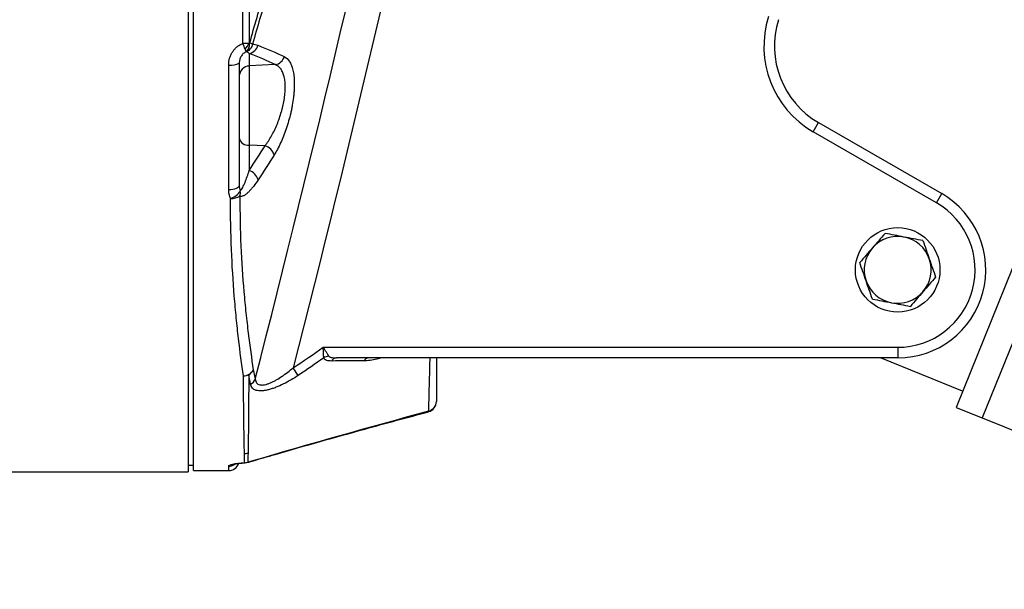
# Model space of a CAD drawing. Header units: millimetres. Extents: x 910 to 1967, y 1147 to 1973.
# Tile 2 of 6: x 1439 to 1718, y 1378 to 1540. Entities that reach past the tile are written whole.
import ezdxf

# ---------------------------------------------------------------- set-up
doc = ezdxf.new("R2010")
doc.units = ezdxf.units.MM

msp = doc.modelspace()

# ---------------------------------------------------------------- linework, layer by layer
at = {"color": 7, "linetype": 'Continuous', "lineweight": 25}
for p, q in [((1826.27, 1730.84), (1704.52, 1429.51)), ((1833.69, 1727.85), (1711.94, 1426.51)), ((1486.45, 1692.98), (1486.45, 1411.14)), ((1487.95, 1411.56), (1487.95, 1552.06)), ((1503.79, 1530.05), (1503.79, 1526.48)), ((1500.95, 1527.29), (1500.95, 1492.6)), ((1511.19, 1526.86), (1503.79, 1526.48)), ((1497.95, 1491.3), (1497.95, 1526.75)), ((1503.79, 1526.48), (1503.79, 1503.99)), ((1663.95, 1507.81), (1665.45, 1510.41)), ((1665.45, 1510.41), (1700.44, 1490.22)), ((1698.94, 1487.62), (1663.95, 1507.81)), ((1503.79, 1503.99), (1503.79, 1496.8)), ((1508.29, 1503.84), (1503.79, 1503.99)), ((1698.94, 1487.62), (1700.44, 1490.22)), ((1524.8, 1446.56), (1687.95, 1446.56)), ((1687.95, 1446.56), (1687.95, 1443.56)), ((1687.95, 1443.56), (1528.59, 1443.56)), ((1706.4, 1434.14), (1683.09, 1443.56)), ((1517.72, 1438.59), (1516.29, 1440.77)), ((1704.52, 1429.51), (1711.94, 1426.51)), ((1711.94, 1426.51), (1832.48, 1377.81)), ((1486.45, 1413.06), (1487.95, 1413.06)), ((1344.45, 1411.14), (1486.45, 1411.14)), ((1487.95, 1411.56), (1497.95, 1411.56))]:
    msp.add_line(p, q, dxfattribs=at)
at = {"color": 1, "linetype": 'Continuous', "lineweight": 25}
msp.add_line((1497.95, 1411.56), (1497.95, 1412.8), dxfattribs=at)
at = {"color": 7, "linetype": 'Continuous', "lineweight": 25, "flags": 128}
msp.add_lwpolyline([(1500.95, 1492.6), (1500.89, 1492.35), (1500.72, 1492.1), (1500.44, 1491.88), (1500.07, 1491.68), (1499.61, 1491.52), (1499.1, 1491.4), (1498.53, 1491.33), (1497.95, 1491.3)], dxfattribs=at)
at = {"color": 1, "linetype": 'Continuous', "lineweight": 25, "flags": 128}
for points in [[(1554.73, 1428.29), (1554.76, 1428.35), (1554.77, 1428.5)], [(1502.64, 1413.75), (1502.62, 1413.75), (1502.5, 1413.79)], [(1503.38, 1413.92), (1503.43, 1413.89), (1503.44, 1413.9)], [(1504.47, 1414.22), (1504.48, 1414.22), (1504.51, 1414.28)]]:
    msp.add_lwpolyline(points, dxfattribs=at)
at = {"color": 7, "linetype": 'Continuous', "lineweight": 25}
msp.add_circle((1687.95, 1468.56), 12, dxfattribs=at)
for centre, radius, start, end in [((1677.95, 1532.06), 28, 162.365, 240.0105), ((1677.95, 1532.06), 25, 162.365, 240.0105), ((1499.3, 1534.87), 4.84, 313.0884, 336.2366), ((1501.15, 1532.48), 2.69, 313.6866, 9.1693), ((1501.18, 1532.5), 2.7, 313.2295, 8.8214), ((1499.86, 1519.58), 14.02, 69.5767, 73.0055), ((1503.22, 1533.09), 3.1, 280.56, 346.3387), ((1498.67, 1531.32), 4.63, 260.9754, 299.447), ((1510.7, 1529.93), 3.11, 279.0323, 345.5496), ((1503.91, 1523.52), 2.96, 92.3311, 179.4041), ((1503.48, 1506.57), 2.6, 192.7985, 276.8249), ((1507.11, 1500.14), 3.87, 15.3638, 72.2805), ((1502.51, 1493.05), 3.96, 15.8921, 71.1687), ((1497.23, 1493.22), 4.55, 286.025, 331.2406), ((1498.18, 1490.46), 3.09, 342.8345, 10.6479), ((1498.76, 1493.18), 4.34, 266.4497, 303.1627), ((1687.95, 1468.56), 25, 270, 60.0105), ((1687.95, 1468.56), 22, 270, 60.0105), ((1687.95, 1468.56), 9.5, 79.1116, 139.1116), ((1687.95, 1468.56), 9.5, 19.1116, 79.1116), ((1687.95, 1468.56), 9.5, 139.1116, 199.1116), ((1687.95, 1468.56), 9.5, 319.1116, 19.1116), ((1687.95, 1468.56), 9.5, 199.1116, 259.1116), ((1687.95, 1468.56), 9.5, 259.1116, 319.1116), ((1526.73, 1440.46), 3.57, 95.1562, 119.8176), ((1528.69, 1441.79), 1.77, 93.509, 150.2767), ((1537.79, 1441.87), 1.69, 93.8019, 150.7088), ((1502.09, 1441.67), 3.22, 270.9211, 332.0359), ((1502.26, 1441.36), 2.93, 298.1378, 335.7531), ((1502.14, 1442.01), 3.56, 269.9145, 294.8902), ((1502.8, 1438.69), 2.94, 297.6786, 336.7542), ((1553.95, 1431.19), 3, 285.0562, 0), ((1554.11, 1431.26), 2.84, 283.4144, 358.6507), ((1502.42, 1419.45), 3.1, 270.0926, 289.1952), ((1497.95, 1414.56), 3, 270, 341.0002), ((1502.5, 1416.84), 3.05, 270.0546, 286.8027), ((1502.5, 1416.75), 3, 272.6869, 288.1963)]:
    msp.add_arc(centre, radius, start, end, dxfattribs=at)
at = {"color": 1, "linetype": 'Continuous', "lineweight": 25}
msp.add_arc((1497.95, 1415.82), 3.02, 269.9824, 302.1165, dxfattribs=at)
at = {"color": 7, "linetype": 'Continuous', "lineweight": 25}
for points, knots in [([(1503.95, 1532.99), (1505.24, 1537.91), (1506.68, 1542.69), (1509.76, 1552.04), (1511.4, 1556.62), (1514.81, 1565.63), (1516.57, 1570.06), (1519.27, 1576.64), (1520.18, 1578.82), (1521.99, 1583.15), (1522.9, 1585.29), (1525.63, 1591.68), (1527.45, 1595.89), (1531.05, 1604.24), (1532.83, 1608.38), (1535.02, 1613.53), (1535.46, 1614.56), (1536.33, 1616.62), (1536.76, 1617.65), (1538.05, 1620.72), (1538.91, 1622.75), (1541.47, 1628.8), (1543.17, 1632.77), (1544.85, 1636.65)], [0, 0, 0, 0, 0.125, 0.125, 0.25, 0.25, 0.375, 0.375, 0.4375, 0.4375, 0.5, 0.5, 0.625, 0.625, 0.75, 0.75, 0.78125, 0.78125, 0.8125, 0.8125, 0.875, 0.875, 1, 1, 1, 1]), ([(1546.71, 1634.71), (1544.95, 1630.91), (1543.18, 1627.03), (1540.5, 1621.11), (1539.61, 1619.12), (1538.27, 1616.11), (1537.82, 1615.1), (1536.92, 1613.09), (1536.47, 1612.08), (1534.2, 1607.02), (1532.37, 1602.96), (1528.68, 1594.76), (1526.82, 1590.63), (1524.03, 1584.34), (1523.1, 1582.23), (1521.25, 1577.98), (1520.32, 1575.83), (1517.57, 1569.36), (1515.78, 1564.99), (1512.31, 1556.1), (1510.65, 1551.58), (1507.52, 1542.33), (1506.06, 1537.6), (1504.75, 1532.72)], [0, 0, 0, 0, 0.125, 0.125, 0.1875, 0.1875, 0.21875, 0.21875, 0.25, 0.25, 0.375, 0.375, 0.5, 0.5, 0.5625, 0.5625, 0.625, 0.625, 0.75, 0.75, 0.875, 0.875, 1, 1, 1, 1]), ([(1501.97, 1532.88), (1501.98, 1536.88), (1501.98, 1540.87), (1501.99, 1548.84), (1502, 1552.82), (1502.02, 1560.77), (1502.03, 1564.74), (1502.05, 1570.68), (1502.06, 1572.66), (1502.07, 1575.63), (1502.07, 1576.62), (1502.08, 1578.6), (1502.08, 1579.59), (1502.1, 1584.52), (1502.11, 1588.41), (1502.15, 1596.05), (1502.17, 1599.81), (1502.21, 1607.2), (1502.23, 1610.84), (1502.27, 1617.99), (1502.3, 1621.5), (1502.33, 1624.95)], [0, 0, 0, 0, 0.125, 0.125, 0.25, 0.25, 0.375, 0.375, 0.4375, 0.4375, 0.46875, 0.46875, 0.5, 0.5, 0.625, 0.625, 0.75, 0.75, 0.875, 0.875, 1, 1, 1, 1]), ([(1503.52, 1624.81), (1503.54, 1621.37), (1503.56, 1617.85), (1503.59, 1610.71), (1503.6, 1607.07), (1503.63, 1599.68), (1503.64, 1595.93), (1503.66, 1588.3), (1503.67, 1584.42), (1503.68, 1579.5), (1503.68, 1578.51), (1503.69, 1576.54), (1503.69, 1575.55), (1503.69, 1572.59), (1503.7, 1570.62), (1503.71, 1564.68), (1503.71, 1560.72), (1503.72, 1552.8), (1503.72, 1548.83), (1503.73, 1540.88), (1503.74, 1536.9), (1503.74, 1532.92)], [0, 0, 0, 0, 0.125, 0.125, 0.25, 0.25, 0.375, 0.375, 0.5, 0.5, 0.53125, 0.53125, 0.5625, 0.5625, 0.625, 0.625, 0.75, 0.75, 0.875, 0.875, 1, 1, 1, 1]), ([(1497.95, 1526.75), (1497.95, 1527.4), (1498.04, 1528.04), (1498.3, 1528.98), (1498.41, 1529.28), (1498.67, 1529.87), (1498.83, 1530.16), (1499.17, 1530.7), (1499.37, 1530.97), (1499.8, 1531.46), (1500.03, 1531.69), (1500.53, 1532.1), (1500.8, 1532.29), (1501.37, 1532.62), (1501.66, 1532.77), (1501.97, 1532.88)], [0, 0, 0, 0, 0.25, 0.25, 0.375, 0.375, 0.5, 0.5, 0.625, 0.625, 0.75, 0.75, 0.875, 0.875, 1, 1, 1, 1]), ([(1503.74, 1532.92), (1503.48, 1532.9), (1503.2, 1532.89), (1502.76, 1532.88), (1502.6, 1532.87), (1502.37, 1532.88), (1502.29, 1532.88), (1502.13, 1532.88), (1502.05, 1532.88), (1501.97, 1532.88)], [0, 0, 0, 0, 0.5, 0.5, 0.75, 0.75, 0.875, 0.875, 1, 1, 1, 1]), ([(1502.61, 1531.33), (1502.52, 1531.54), (1502.42, 1531.78), (1502.26, 1532.17), (1502.2, 1532.31), (1502.12, 1532.52), (1502.09, 1532.59), (1502.03, 1532.74), (1502, 1532.81), (1501.97, 1532.88)], [0, 0, 0, 0, 0.5, 0.5, 0.75, 0.75, 0.875, 0.875, 1, 1, 1, 1]), ([(1504.75, 1532.72), (1504.7, 1532.47), (1504.62, 1532.24), (1504.41, 1531.79), (1504.28, 1531.58), (1503.99, 1531.2), (1503.81, 1531.03), (1503.44, 1530.75), (1503.24, 1530.63), (1503.03, 1530.54)], [0, 0, 0, 0, 0.25, 0.25, 0.5, 0.5, 0.75, 0.75, 1, 1, 1, 1]), ([(1503.85, 1532.92), (1503.86, 1532.92), (1503.88, 1532.92), (1503.9, 1532.93), (1503.91, 1532.94), (1503.92, 1532.94), (1503.93, 1532.95), (1503.94, 1532.96), (1503.94, 1532.96), (1503.95, 1532.97), (1503.95, 1532.97), (1503.95, 1532.98), (1503.95, 1532.99)], [0, 0, 0, 0, 0.0000651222, 0.0000651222, 0.0000651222, 0.0001084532, 0.0001084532, 0.0001084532, 0.0001324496, 0.0001324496, 0.0001324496, 0.000150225, 0.000150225, 0.000150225, 0.000150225]), ([(1503.01, 1530.54), (1502.66, 1530.41), (1502.36, 1530.22), (1501.84, 1529.75), (1501.62, 1529.48), (1501.36, 1529.04), (1501.29, 1528.89), (1501.16, 1528.58), (1501.11, 1528.42), (1500.99, 1527.94), (1500.95, 1527.62), (1500.95, 1527.29)], [0, 0, 0, 0, 0.25, 0.25, 0.5, 0.5, 0.625, 0.625, 0.75, 0.75, 1, 1, 1, 1]), ([(1503.01, 1530.54), (1502.97, 1530.59), (1502.92, 1530.68), (1502.78, 1530.95), (1502.7, 1531.12), (1502.61, 1531.33)], [0, 0, 0, 0, 0.5, 0.5, 1, 1, 1, 1]), ([(1508.29, 1503.84), (1508.92, 1504.66), (1509.52, 1505.58), (1510.67, 1507.63), (1511.2, 1508.72), (1511.92, 1510.47), (1512.15, 1511.07), (1512.57, 1512.29), (1512.76, 1512.9), (1513.03, 1513.83), (1513.11, 1514.14), (1513.27, 1514.77), (1513.34, 1515.09), (1513.55, 1516.03), (1513.67, 1516.65), (1513.8, 1517.57), (1513.84, 1517.87), (1513.91, 1518.48), (1513.94, 1518.78), (1514, 1519.66), (1514.02, 1520.23), (1514, 1521.31), (1513.97, 1521.83), (1513.87, 1522.57), (1513.83, 1522.81), (1513.74, 1523.26), (1513.69, 1523.48), (1513.52, 1524.11), (1513.38, 1524.49), (1513.05, 1525.17), (1512.86, 1525.48), (1512.24, 1526.28), (1511.75, 1526.64), (1511.19, 1526.86)], [0, 0, 0, 0, 0.125, 0.125, 0.25, 0.25, 0.3125, 0.3125, 0.375, 0.375, 0.40625, 0.40625, 0.4375, 0.4375, 0.5, 0.5, 0.53125, 0.53125, 0.5625, 0.5625, 0.625, 0.625, 0.6875, 0.6875, 0.71875, 0.71875, 0.75, 0.75, 0.8125, 0.8125, 0.875, 0.875, 1, 1, 1, 1]), ([(1513.71, 1529.15), (1514.28, 1528.88), (1514.78, 1528.43), (1515.41, 1527.46), (1515.6, 1527.08), (1515.93, 1526.25), (1516.07, 1525.8), (1516.24, 1525.05), (1516.29, 1524.78), (1516.39, 1524.24), (1516.43, 1523.96), (1516.52, 1523.08), (1516.56, 1522.46), (1516.59, 1521.17), (1516.58, 1520.49), (1516.52, 1519.44), (1516.49, 1519.08), (1516.43, 1518.35), (1516.39, 1517.99), (1516.26, 1516.89), (1516.15, 1516.14), (1515.95, 1515.01), (1515.88, 1514.63), (1515.72, 1513.87), (1515.64, 1513.49), (1515.38, 1512.36), (1515.19, 1511.61), (1514.77, 1510.12), (1514.54, 1509.38), (1513.81, 1507.23), (1513.28, 1505.89), (1512.11, 1503.35), (1511.5, 1502.2), (1510.85, 1501.17)], [0, 0, 0, 0, 0.125, 0.125, 0.1875, 0.1875, 0.25, 0.25, 0.28125, 0.28125, 0.3125, 0.3125, 0.375, 0.375, 0.4375, 0.4375, 0.46875, 0.46875, 0.5, 0.5, 0.5625, 0.5625, 0.59375, 0.59375, 0.625, 0.625, 0.6875, 0.6875, 0.75, 0.75, 0.875, 0.875, 1, 1, 1, 1]), ([(1501.22, 1491.03), (1501.28, 1491.05), (1501.34, 1491.1), (1501.46, 1491.22), (1501.52, 1491.3), (1501.7, 1491.56), (1501.82, 1491.76), (1502.16, 1492.41), (1502.37, 1492.91), (1502.8, 1493.95), (1503, 1494.49), (1503.4, 1495.62), (1503.6, 1496.2), (1503.79, 1496.8)], [0, 0, 0, 0, 0.0625, 0.0625, 0.125, 0.125, 0.25, 0.25, 0.5, 0.5, 0.75, 0.75, 1, 1, 1, 1]), ([(1506.32, 1494.13), (1505.9, 1493.5), (1505.48, 1492.9), (1504.83, 1492.07), (1504.61, 1491.8), (1504.18, 1491.29), (1503.95, 1491.04), (1503.51, 1490.6), (1503.29, 1490.39), (1502.84, 1490.02), (1502.62, 1489.86), (1502.29, 1489.66), (1502.17, 1489.61), (1501.95, 1489.52), (1501.84, 1489.48), (1501.63, 1489.44), (1501.53, 1489.44), (1501.32, 1489.46), (1501.22, 1489.49), (1501.13, 1489.55)], [0, 0, 0, 0, 0.25, 0.25, 0.375, 0.375, 0.5, 0.5, 0.625, 0.625, 0.75, 0.75, 0.8125, 0.8125, 0.875, 0.875, 0.9375, 0.9375, 1, 1, 1, 1]), ([(1498.49, 1488.85), (1498.31, 1489.24), (1498.17, 1489.64), (1497.99, 1490.46), (1497.95, 1490.88), (1497.95, 1491.3)], [0, 0, 0, 0, 0.5, 0.5, 1, 1, 1, 1]), ([(1500.95, 1492.6), (1500.95, 1492.33), (1500.97, 1492.07), (1501.06, 1491.54), (1501.13, 1491.28), (1501.22, 1491.03)], [0, 0, 0, 0, 0.5, 0.5, 1, 1, 1, 1]), ([(1502.14, 1438.45), (1501.66, 1441.73), (1501.18, 1445.26), (1500.63, 1450.01), (1500.52, 1450.98), (1500.31, 1452.95), (1500.2, 1453.94), (1499.9, 1456.96), (1499.71, 1459.02), (1499.2, 1465.36), (1498.92, 1469.78), (1498.55, 1479.01), (1498.45, 1483.83), (1498.49, 1488.85)], [0, 0, 0, 0, 0.25, 0.25, 0.3125, 0.3125, 0.375, 0.375, 0.5, 0.5, 0.75, 0.75, 1, 1, 1, 1]), ([(1501.13, 1489.55), (1501.11, 1484.62), (1501.22, 1479.9), (1501.61, 1470.85), (1501.9, 1466.52), (1502.44, 1460.31), (1502.63, 1458.29), (1502.94, 1455.34), (1503.05, 1454.37), (1503.27, 1452.44), (1503.38, 1451.5), (1503.95, 1446.85), (1504.44, 1443.38), (1504.93, 1440.16)], [0, 0, 0, 0, 0.25, 0.25, 0.5, 0.5, 0.625, 0.625, 0.6875, 0.6875, 0.75, 0.75, 1, 1, 1, 1]), ([(1684.36, 1478.93), (1683.76, 1478.24), (1683.16, 1477.55), (1681.96, 1476.16), (1681.36, 1475.47), (1680.77, 1474.78)], [0, 0, 0, 0, 0.5, 0.5, 1, 1, 1, 1]), ([(1689.74, 1477.89), (1688.84, 1478.06), (1687.95, 1478.24), (1686.15, 1478.58), (1685.25, 1478.75), (1684.36, 1478.93)], [0, 0, 0, 0, 0.5, 0.5, 1, 1, 1, 1]), ([(1695.13, 1476.86), (1694.23, 1477.03), (1693.33, 1477.2), (1691.54, 1477.55), (1690.64, 1477.72), (1689.74, 1477.89)], [0, 0, 0, 0, 0.5, 0.5, 1, 1, 1, 1]), ([(1695.13, 1476.86), (1695.43, 1475.99), (1695.73, 1475.13), (1696.33, 1473.4), (1696.62, 1472.54), (1696.92, 1471.67)], [0, 0, 0, 0, 0.5, 0.5, 1, 1, 1, 1]), ([(1680.77, 1474.78), (1680.17, 1474.09), (1679.57, 1473.4), (1678.37, 1472.01), (1677.77, 1471.32), (1677.18, 1470.63)], [0, 0, 0, 0, 0.5, 0.5, 1, 1, 1, 1]), ([(1696.92, 1471.67), (1697.22, 1470.81), (1697.52, 1469.95), (1698.12, 1468.22), (1698.42, 1467.35), (1698.72, 1466.49)], [0, 0, 0, 0, 0.5, 0.5, 1, 1, 1, 1]), ([(1678.97, 1465.45), (1678.67, 1466.32), (1678.37, 1467.18), (1677.77, 1468.91), (1677.47, 1469.77), (1677.18, 1470.63)], [0, 0, 0, 0, 0.5, 0.5, 1, 1, 1, 1]), ([(1680.77, 1460.27), (1680.47, 1461.13), (1680.17, 1462), (1679.57, 1463.72), (1679.27, 1464.59), (1678.97, 1465.45)], [0, 0, 0, 0, 0.5, 0.5, 1, 1, 1, 1]), ([(1698.72, 1466.49), (1698.13, 1465.8), (1697.52, 1465.11), (1696.33, 1463.73), (1695.73, 1463.03), (1695.13, 1462.34)], [0, 0, 0, 0, 0.5, 0.5, 1, 1, 1, 1]), ([(1680.77, 1460.27), (1681.66, 1460.1), (1682.56, 1459.92), (1684.36, 1459.58), (1685.26, 1459.41), (1686.15, 1459.23)], [0, 0, 0, 0, 0.5, 0.5, 1, 1, 1, 1]), ([(1695.13, 1462.34), (1694.53, 1461.65), (1693.93, 1460.96), (1692.73, 1459.58), (1692.14, 1458.89), (1691.54, 1458.2)], [0, 0, 0, 0, 0.5, 0.5, 1, 1, 1, 1]), ([(1686.15, 1459.23), (1687.05, 1459.06), (1687.95, 1458.89), (1689.74, 1458.54), (1690.64, 1458.37), (1691.54, 1458.2)], [0, 0, 0, 0, 0.5, 0.5, 1, 1, 1, 1]), ([(1524.95, 1443.56), (1524.94, 1443.74), (1524.93, 1443.94), (1524.91, 1444.27), (1524.91, 1444.39), (1524.89, 1444.64), (1524.89, 1444.77), (1524.85, 1445.42), (1524.82, 1445.99), (1524.8, 1446.56)], [0, 0, 0, 0, 0.25, 0.25, 0.375, 0.375, 0.5, 0.5, 1, 1, 1, 1]), ([(1526.4, 1444.02), (1526.31, 1444.17), (1526.2, 1444.34), (1526.02, 1444.63), (1525.96, 1444.73), (1525.83, 1444.94), (1525.76, 1445.04), (1525.41, 1445.59), (1525.1, 1446.08), (1524.8, 1446.56)], [0, 0, 0, 0, 0.25, 0.25, 0.375, 0.375, 0.5, 0.5, 1, 1, 1, 1]), ([(1527.16, 1442.67), (1526.9, 1442.67), (1526.66, 1442.68), (1526.19, 1442.74), (1525.98, 1442.78), (1525.68, 1442.88), (1525.59, 1442.92), (1525.41, 1443.01), (1525.33, 1443.07), (1525.12, 1443.24), (1525.01, 1443.39), (1524.95, 1443.56)], [0, 0, 0, 0, 0.25, 0.25, 0.5, 0.5, 0.625, 0.625, 0.75, 0.75, 1, 1, 1, 1]), ([(1526.4, 1444.02), (1526.44, 1443.96), (1526.5, 1443.91), (1526.63, 1443.83), (1526.71, 1443.79), (1526.96, 1443.7), (1527.15, 1443.66), (1527.54, 1443.61), (1527.74, 1443.59), (1528.16, 1443.57), (1528.37, 1443.56), (1528.59, 1443.56)], [0, 0, 0, 0, 0.125, 0.125, 0.25, 0.25, 0.5, 0.5, 0.75, 0.75, 1, 1, 1, 1]), ([(1556.95, 1443.56), (1556.95, 1443.38), (1556.95, 1441.43), (1556.95, 1438.28), (1556.95, 1434.03), (1556.95, 1432.14), (1556.95, 1431.19)], [0, 0, 0, 0, 0.036584, 0.390449, 0.693135, 1, 1, 1, 1]), ([(1505.5, 1437.53), (1505.55, 1437.12), (1505.66, 1436.76), (1505.92, 1436.41), (1505.98, 1436.35), (1506.11, 1436.23), (1506.18, 1436.17), (1506.41, 1436.03), (1506.58, 1435.96), (1506.88, 1435.89), (1506.98, 1435.88), (1507.2, 1435.86), (1507.31, 1435.85), (1507.66, 1435.86), (1507.9, 1435.89), (1508.42, 1435.99), (1508.69, 1436.06), (1509.23, 1436.24), (1509.5, 1436.34), (1510.05, 1436.57), (1510.33, 1436.7), (1510.9, 1436.98), (1511.18, 1437.13), (1512.02, 1437.61), (1512.57, 1437.95), (1513.66, 1438.69), (1514.2, 1439.08), (1515.26, 1439.9), (1515.78, 1440.33), (1516.29, 1440.77)], [0, 0, 0, 0, 0.125, 0.125, 0.15625, 0.15625, 0.1875, 0.1875, 0.25, 0.25, 0.28125, 0.28125, 0.3125, 0.3125, 0.375, 0.375, 0.4375, 0.4375, 0.5, 0.5, 0.5625, 0.5625, 0.625, 0.625, 0.75, 0.75, 0.875, 0.875, 1, 1, 1, 1]), ([(1502.43, 1416.35), (1502.4, 1417.47), (1502.37, 1418.78), (1502.31, 1421.76), (1502.29, 1423.43), (1502.24, 1427.11), (1502.22, 1429.13), (1502.18, 1433.52), (1502.16, 1435.89), (1502.14, 1438.45)], [0, 0, 0, 0, 0.25, 0.25, 0.5, 0.5, 0.75, 0.75, 1, 1, 1, 1]), ([(1503.64, 1438.78), (1503.63, 1436.22), (1503.62, 1433.83), (1503.6, 1429.42), (1503.58, 1427.39), (1503.55, 1423.68), (1503.53, 1422), (1503.48, 1418.99), (1503.46, 1417.66), (1503.44, 1416.52)], [0, 0, 0, 0, 0.25, 0.25, 0.5, 0.5, 0.75, 0.75, 1, 1, 1, 1]), ([(1517.72, 1438.59), (1517.04, 1438.14), (1516.35, 1437.71), (1514.94, 1436.89), (1514.23, 1436.5), (1512.81, 1435.8), (1512.1, 1435.48), (1511.02, 1435.06), (1510.66, 1434.93), (1509.96, 1434.7), (1509.61, 1434.6), (1508.93, 1434.42), (1508.6, 1434.35), (1507.95, 1434.24), (1507.63, 1434.2), (1507.03, 1434.17), (1506.74, 1434.17), (1506.21, 1434.22), (1505.96, 1434.27), (1505.51, 1434.41), (1505.31, 1434.49), (1504.95, 1434.71), (1504.8, 1434.85), (1504.41, 1435.29), (1504.25, 1435.66), (1504.16, 1436.08)], [0, 0, 0, 0, 0.125, 0.125, 0.25, 0.25, 0.375, 0.375, 0.4375, 0.4375, 0.5, 0.5, 0.5625, 0.5625, 0.625, 0.625, 0.6875, 0.6875, 0.75, 0.75, 0.8125, 0.8125, 0.875, 0.875, 1, 1, 1, 1]), ([(1504.48, 1414.21), (1506.71, 1414.86), (1517.4, 1417.98), (1534.14, 1422.71), (1548.7, 1426.64), (1554.74, 1428.27)], [0, 0, 0, 0, 0.133632, 0.640718, 1, 1, 1, 1]), ([(1497.95, 1412.8), (1497.95, 1412.9), (1498.05, 1412.99), (1498.35, 1413.14), (1498.48, 1413.19), (1498.78, 1413.29), (1498.95, 1413.34), (1499.35, 1413.43), (1499.58, 1413.48), (1500.07, 1413.56), (1500.33, 1413.6), (1500.89, 1413.67), (1501.2, 1413.7), (1501.83, 1413.75), (1502.16, 1413.78), (1502.5, 1413.79)], [0, 0, 0, 0, 0.25, 0.25, 0.375, 0.375, 0.5, 0.5, 0.625, 0.625, 0.75, 0.75, 0.875, 0.875, 1, 1, 1, 1]), ([(1499.51, 1413.34), (1499.51, 1413.34), (1499.49, 1413.33), (1499.68, 1413.39), (1500.1, 1413.48), (1500.82, 1413.6), (1501.69, 1413.7), (1502.35, 1413.73), (1502.65, 1413.74)], [0, 0, 0, 0, 0.046473, 0.197224, 0.380849, 0.597182, 0.82209, 1, 1, 1, 1]), ([(1503.44, 1413.89), (1503.76, 1414), (1504.16, 1414.13), (1504.56, 1414.24), (1504.64, 1414.26)], [0, 0, 0, 0, 0.793215, 1, 1, 1, 1])]:
    msp.add_open_spline(points, degree=3, knots=knots, dxfattribs=at)
for points in [[(1505.5, 1437.53), (1522.25, 1502.86), (1537.68, 1568.53), (1551.77, 1634.49)], [(1561.12, 1632.06), (1547.43, 1568.01), (1532.49, 1504.23), (1516.29, 1440.77)], [(1503.74, 1532.92), (1503.76, 1532.9), (1503.78, 1532.9), (1503.8, 1532.91)], [(1503.8, 1532.91), (1503.82, 1532.91), (1503.83, 1532.91), (1503.85, 1532.92)], [(1504.75, 1532.72), (1505.27, 1532.67), (1505.76, 1532.55), (1506.23, 1532.36)], [(1503.03, 1530.54), (1503.02, 1530.54), (1503.02, 1530.54), (1503.01, 1530.54)], [(1503.79, 1530.05), (1503.55, 1530.25), (1503.3, 1530.42), (1503.03, 1530.54)], [(1511.19, 1526.86), (1508.92, 1527.95), (1506.45, 1529.01), (1503.79, 1530.05)], [(1506.23, 1532.36), (1508.92, 1531.32), (1511.42, 1530.25), (1513.71, 1529.15)], [(1503.79, 1496.8), (1505.32, 1499.13), (1506.82, 1501.48), (1508.29, 1503.84)], [(1510.85, 1501.17), (1509.37, 1498.81), (1507.86, 1496.47), (1506.32, 1494.13)], [(1516.29, 1440.77), (1519.16, 1442.65), (1522, 1444.58), (1524.8, 1446.56)], [(1524.95, 1443.56), (1522.56, 1441.87), (1520.15, 1440.22), (1517.72, 1438.59)], [(1504.93, 1440.16), (1505.13, 1439.26), (1505.31, 1438.38), (1505.5, 1437.53)], [(1536.31, 1442.7), (1533.22, 1442.69), (1530.17, 1442.68), (1527.16, 1442.67)], [(1504.16, 1436.08), (1503.99, 1436.96), (1503.82, 1437.86), (1503.64, 1438.78)], [(1504.51, 1414.28), (1521.21, 1419.17), (1537.96, 1423.92), (1554.77, 1428.5)], [(1502.5, 1413.79), (1502.48, 1414.49), (1502.45, 1415.34), (1502.43, 1416.35)], [(1503.44, 1416.52), (1503.42, 1415.49), (1503.39, 1414.63), (1503.38, 1413.92)], [(1503.38, 1413.92), (1503.75, 1414.05), (1504.13, 1414.17), (1504.51, 1414.28)]]:
    msp.add_open_spline(points, degree=3, dxfattribs=at)
at = {"color": 1, "linetype": 'Continuous', "lineweight": 25}
for points, knots in [([(1541.26, 1443.56), (1540.86, 1443.44), (1539.79, 1443.12), (1538.11, 1442.81), (1536.91, 1442.74), (1536.31, 1442.7)], [0, 0, 0, 0, 0.2336659, 0.6133655, 1, 1, 1, 1]), ([(1554.77, 1428.5), (1554.79, 1429.48), (1554.84, 1431.48), (1554.96, 1435.85), (1555.07, 1439.85), (1555.13, 1442.59), (1555.15, 1443.56)], [0, 0, 0, 0, 0.268032, 0.540743, 0.838035, 1, 1, 1, 1])]:
    msp.add_open_spline(points, degree=3, knots=knots, dxfattribs=at)

doc.saveas('drawing.dxf')
